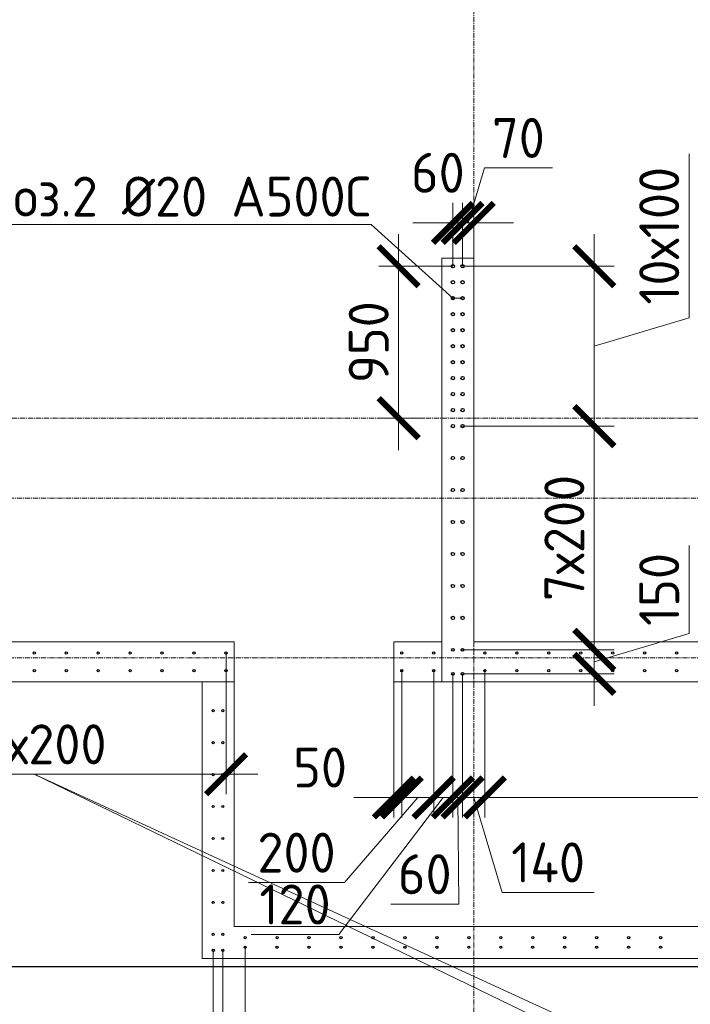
# Model space of a CAD drawing. Header units: millimetres. Extents: x -56135 to 1694203, y -446411 to -23139.
# Tile 254 of 256: x 962017 to 966214, y -85537 to -79378. Entities that reach past the tile are written whole.
import ezdxf
from ezdxf import colors
from ezdxf.entities.mleader import LeaderData, LeaderLine
from ezdxf.math import Vec2, Vec3

# ---------------------------------------------------------------- set-up
doc = ezdxf.new("R2010")
doc.units = ezdxf.units.MM
for name, pattern in [('01 Штриховая _4 мм_', [6, 3.5, -2.5]), ('______5', [1100, 800, -100, 100, -100]), ('HIDDEN2', [4.7625, 3.175, -1.5875]), ('осевая', [50.8, 31.75, -6.35, 6.35, -6.35])]:
    doc.linetypes.add(name, pattern=pattern)
for name, color, linetype, lineweight in [('0 Фундамент', 5, 'Continuous', 30), ('1 Стены', 3, 'Continuous', 30), ('Оси', 40, '______5', 18), ('подоснова', 151, 'Continuous', 5), ('РАЗМЕРЫ', 1, 'Continuous', 9), ('СТЕНЫ', 3, 'Continuous', 30)]:
    doc.layers.add(name, color=color, linetype=linetype, lineweight=lineweight)
doc.styles.add('GOST-2.304_Type-B', font='GOST_Common.ttf')
doc.dimstyles.new('СПДС', dxfattribs={"dimscale": 100, "dimtxt": 2.5, "dimasz": 2.5, "dimexe": 1.25, "dimexo": 0, "dimtad": 1, "dimdec": 0, "dimtxsty": 'GOST-2.304_Type-B', "dimblk": 'ARCHTICK', "dimcen": 2.5, "dimdle": 2, "dimadec": 0, "dimazin": 2, "dimtfac": 0.75, "dimtdec": 0, "dimtmove": 1, "dimatfit": 3, "dimfxl": 1, "dimtolj": 1, "dimarcsym": 1})

# ---------------------------------------------------------------- blocks, each defined once
blk = doc.blocks.new('оси 2.2-2.3')
at = {"layer": 'Оси', "color": 16, "linetype": 'осевая', "lineweight": 0, "transparency": 33554687}
for p, q in [((478554.9, -104267.9), (478554.9, -134893.5)), ((468653.8, -126895.4), (523707.4, -126895.4)), ((468076.3, -127395.4), (524372.9, -127395.4)), ((468076.3, -128395.4), (524372.9, -128395.4))]:
    blk.add_line(p, q, dxfattribs=at)
blk = doc.blocks.new('стены тп')
at = {"layer": '1 Стены', "color": 252, "linetype": 'HIDDEN2', "lineweight": 0, "true_color": 0x939598}
for p, q in [((866570.6, -206925.6), (866490.6, -206925.6)), ((866490.6, -206925.6), (866490.6, -209325.6)), ((866690.6, -206925.6), (866570.6, -206925.6)), ((866690.6, -209325.6), (866690.6, -206925.6)), ((865190.6, -209325.6), (862590.6, -209325.6)), ((865190.6, -209325.6), (865190.6, -209575.6)), ((866190.6, -209575.6), (866190.6, -209325.6)), ((866490.6, -209325.6), (866190.6, -209325.6)), ((874590.6, -209325.6), (866690.6, -209325.6)), ((862265.6, -209575.6), (864990.6, -209575.6)), ((864990.6, -209575.6), (864990.6, -211305.6)), ((865190.6, -209575.6), (864990.6, -209575.6)), ((864990.6, -209575.6), (865190.6, -209575.6)), ((865190.6, -211105.6), (865190.6, -209575.6)), ((866190.6, -209575.6), (871990.6, -209575.6)), ((871490.6, -211105.6), (865190.6, -211105.6)), ((864990.6, -211305.6), (865190.6, -211305.6)), ((865190.6, -211305.6), (871690.6, -211305.6))]:
    blk.add_line(p, q, dxfattribs=at)
blk = doc.blocks.new('_ArchTick')
at = {"color": 0, "linetype": 'ByBlock', "const_width": 0.15}
blk.add_lwpolyline([(-0.5, -0.5), (0.5, 0.5)], dxfattribs=at)
blk = doc.blocks.new('*D1891')
at = {"layer": 'DEFPOINTS', "color": 0, "transparency": 16777216}
for p in [(964788.5, -80920), (964788.5, -81920), (965613, -81920)]:
    blk.add_point(p, dxfattribs=at)
at = {"layer": 'РАЗМЕРЫ', "color": 0, "lineweight": -2, "transparency": 16777216}
for p, q in [((966206.8, -81241.9), (966206.8, -80216.9)), ((965613, -80720), (965613, -82120)), ((964788.5, -80920), (965738, -80920)), ((965613, -81420), (966206.8, -81241.9)), ((964788.5, -81920), (965738, -81920))]:
    blk.add_line(p, q, dxfattribs=at)
at = {"layer": 'РАЗМЕРЫ', "color": 0, "lineweight": -2, "transparency": 16777216, "xscale": 250, "yscale": 250, "zscale": 250}
for p, rotation in [((965613, -80920), 90), ((965613, -81920), 270)]:
    blk.add_blockref('_ArchTick', p, dxfattribs=dict(at, rotation=rotation))
at = {"layer": 'РАЗМЕРЫ', "color": 0, "transparency": 16777216, "insert": (966019.3, -80729.4), "char_height": 250, "attachment_point": 5, "rotation": 90, "style": 'GOST-2.304_Type-B'}
blk.add_mtext('\\A1;10х100', dxfattribs=at)
blk = doc.blocks.new('*D1892')
at = {"layer": 'DEFPOINTS', "color": 0, "transparency": 16777216}
for p in [(964788.5, -81920), (964788.4, -83320, -360), (965613, -83320)]:
    blk.add_point(p, dxfattribs=at)
at = {"layer": 'РАЗМЕРЫ', "color": 0, "lineweight": -2, "transparency": 16777216}
for p, q in [((965613, -81720), (965613, -83520)), ((964788.5, -81920), (965738, -81920)), ((964788.4, -83320), (965738, -83320))]:
    blk.add_line(p, q, dxfattribs=at)
at = {"layer": 'РАЗМЕРЫ', "color": 0, "lineweight": -2, "transparency": 16777216, "xscale": 250, "yscale": 250, "zscale": 250}
for p, rotation in [((965613, -81920), 90), ((965613, -83320), 270)]:
    blk.add_blockref('_ArchTick', p, dxfattribs=dict(at, rotation=rotation))
at = {"layer": 'РАЗМЕРЫ', "color": 0, "transparency": 16777216, "insert": (965425.5, -82620), "char_height": 250, "attachment_point": 5, "rotation": 90, "style": 'GOST-2.304_Type-B'}
blk.add_mtext('\\A1;7х200', dxfattribs=at)
blk = doc.blocks.new('*D1642')
at = {"layer": 'DEFPOINTS', "color": 0, "transparency": 16777216}
for p in [(964788.5, -80649), (964788.5, -80920), (964858.2, -80910.1)]:
    blk.add_point(p, dxfattribs=at)
at = {"layer": 'РАЗМЕРЫ', "color": 0, "lineweight": -2, "transparency": 16777216}
for p, q in [((964823.3, -80649), (964926.5, -80305.2)), ((964926.5, -80305.2), (965350.3, -80305.2)), ((964788.5, -80920), (964788.5, -80524)), ((964858.2, -80910.1), (964858.2, -80524)), ((964788.5, -80649), (964538.5, -80649)), ((964858.2, -80649), (964788.5, -80649)), ((964858.2, -80649), (964788.5, -80649)), ((964858.2, -80649), (965108.2, -80649))]:
    blk.add_line(p, q, dxfattribs=at)
at = {"layer": 'РАЗМЕРЫ', "color": 0, "lineweight": -2, "transparency": 16777216, "xscale": 250, "yscale": 250, "zscale": 250}
blk.add_blockref('_ArchTick', (964788.5, -80649), dxfattribs=at)
at = {"layer": 'РАЗМЕРЫ', "color": 0, "lineweight": -2, "transparency": 16777216, "xscale": 250, "yscale": 250, "zscale": 250, "rotation": 180}
blk.add_blockref('_ArchTick', (964858.2, -80649), dxfattribs=at)
at = {"layer": 'РАЗМЕРЫ', "color": 0, "transparency": 16777216, "insert": (965138.4, -80117.7), "char_height": 250, "attachment_point": 5, "style": 'GOST-2.304_Type-B'}
blk.add_mtext('\\A1;70', dxfattribs=at)
blk = doc.blocks.new('*D1893')
at = {"layer": 'DEFPOINTS', "color": 0, "transparency": 16777216}
for p in [(964728.2, -80649), (964788.5, -80831.5), (964728.2, -80920)]:
    blk.add_point(p, dxfattribs=at)
at = {"layer": 'РАЗМЕРЫ', "color": 0, "lineweight": -2, "transparency": 16777216}
for p, q in [((964728.2, -80920), (964728.2, -80524)), ((964788.5, -80831.5), (964788.5, -80524)), ((964728.2, -80649), (964478.2, -80649)), ((964788.5, -80649), (964728.2, -80649)), ((964788.5, -80649), (965038.5, -80649))]:
    blk.add_line(p, q, dxfattribs=at)
at = {"layer": 'РАЗМЕРЫ', "color": 0, "lineweight": -2, "transparency": 16777216, "xscale": 250, "yscale": 250, "zscale": 250}
blk.add_blockref('_ArchTick', (964728.2, -80649), dxfattribs=at)
at = {"layer": 'РАЗМЕРЫ', "color": 0, "lineweight": -2, "transparency": 16777216, "xscale": 250, "yscale": 250, "zscale": 250, "rotation": 180}
blk.add_blockref('_ArchTick', (964788.5, -80649), dxfattribs=at)
at = {"layer": 'РАЗМЕРЫ', "color": 0, "transparency": 16777216, "insert": (964634.1, -80335.4), "char_height": 250, "attachment_point": 5, "style": 'GOST-2.304_Type-B'}
blk.add_mtext('\\A1;60', dxfattribs=at)
blk = doc.blocks.new('*D1894')
at = {"layer": 'DEFPOINTS', "color": 0, "transparency": 16777216}
for p in [(964788.4, -83320, -360), (964796.4, -83470, -360), (965613, -83470)]:
    blk.add_point(p, dxfattribs=at)
at = {"layer": 'РАЗМЕРЫ', "color": 0, "lineweight": -2, "transparency": 16777216}
for p, q in [((966206.8, -83216.9), (966206.8, -82666.9)), ((965613, -83120), (965613, -83670)), ((965613, -83395), (966206.8, -83216.9)), ((964788.4, -83320), (965738, -83320)), ((964796.4, -83470), (965738, -83470))]:
    blk.add_line(p, q, dxfattribs=at)
at = {"layer": 'РАЗМЕРЫ', "color": 0, "lineweight": -2, "transparency": 16777216, "xscale": 250, "yscale": 250, "zscale": 250}
for p, rotation in [((965613, -83320), 90), ((965613, -83470), 270)]:
    blk.add_blockref('_ArchTick', p, dxfattribs=dict(at, rotation=rotation))
at = {"layer": 'РАЗМЕРЫ', "color": 0, "transparency": 16777216, "insert": (966019.3, -82941.9), "char_height": 250, "attachment_point": 5, "rotation": 90, "style": 'GOST-2.304_Type-B'}
blk.add_mtext('\\A1;150', dxfattribs=at)
blk = doc.blocks.new('*D1643')
at = {"layer": 'DEFPOINTS', "color": 0, "transparency": 16777216}
for p in [(964388.5, -80920), (964728.2, -80920), (964546.5, -81870)]:
    blk.add_point(p, dxfattribs=at)
at = {"layer": 'РАЗМЕРЫ', "color": 0, "lineweight": -2, "transparency": 16777216}
for p, q in [((964388.5, -82070), (964388.5, -80720)), ((964728.2, -80920), (964263.5, -80920)), ((964546.5, -81870), (964263.5, -81870))]:
    blk.add_line(p, q, dxfattribs=at)
at = {"layer": 'РАЗМЕРЫ', "color": 0, "lineweight": -2, "transparency": 16777216, "xscale": 250, "yscale": 250, "zscale": 250}
for p, rotation in [((964388.5, -80920), 90), ((964388.5, -81870), 270)]:
    blk.add_blockref('_ArchTick', p, dxfattribs=dict(at, rotation=rotation))
at = {"layer": 'РАЗМЕРЫ', "color": 0, "transparency": 16777216, "insert": (964201, -81395), "char_height": 250, "attachment_point": 5, "rotation": 90, "style": 'GOST-2.304_Type-B'}
blk.add_mtext('\\A1;950', dxfattribs=at)
blk = doc.blocks.new('_None')
blk = doc.blocks.new('*D1916')
at = {"layer": 'DEFPOINTS', "color": 0, "transparency": 16777216}
for p in [(964928.1, -83450, -720), (972728.1, -83450, -720), (964928.1, -84243.3)]:
    blk.add_point(p, dxfattribs=at)
at = {"layer": 'РАЗМЕРЫ', "color": 0, "lineweight": -2, "transparency": 16777216}
for p, q in [((964928.1, -83450), (964928.1, -84368.3)), ((972728.1, -83450), (972728.1, -84368.3)), ((972928.1, -84243.3), (964728.1, -84243.3))]:
    blk.add_line(p, q, dxfattribs=at)
at = {"layer": 'РАЗМЕРЫ', "color": 0, "lineweight": -2, "transparency": 16777216, "xscale": 250, "yscale": 250, "zscale": 250, "rotation": 180}
blk.add_blockref('_ArchTick', (964928.1, -84243.3), dxfattribs=at)
at = {"layer": 'РАЗМЕРЫ', "color": 0, "lineweight": -2, "transparency": 16777216, "xscale": 250, "yscale": 250, "zscale": 250}
blk.add_blockref('_ArchTick', (972728.1, -84243.3), dxfattribs=at)
at = {"layer": 'РАЗМЕРЫ', "color": 0, "transparency": 16777216, "insert": (968828.1, -84055.8), "char_height": 250, "attachment_point": 5, "style": 'GOST-2.304_Type-B'}
blk.add_mtext('\\A1;39х200', dxfattribs=at)
blk = doc.blocks.new('*D1917')
at = {"layer": 'DEFPOINTS', "color": 0, "transparency": 16777216}
for p in [(964928.1, -83450, -720), (964788.4, -83470, -360), (964788.4, -84243.3)]:
    blk.add_point(p, dxfattribs=at)
at = {"layer": 'РАЗМЕРЫ', "color": 0, "lineweight": -2, "transparency": 16777216}
for p, q in [((964928.1, -83450), (964928.1, -84368.3)), ((964788.4, -83470), (964788.4, -84368.3)), ((965128.1, -84243.3), (964588.4, -84243.3)), ((964858.2, -84243.3), (965036.4, -84837)), ((965036.4, -84837), (965611.4, -84837))]:
    blk.add_line(p, q, dxfattribs=at)
at = {"layer": 'РАЗМЕРЫ', "color": 0, "lineweight": -2, "transparency": 16777216, "xscale": 250, "yscale": 250, "zscale": 250, "rotation": 180}
blk.add_blockref('_ArchTick', (964788.4, -84243.3), dxfattribs=at)
at = {"layer": 'РАЗМЕРЫ', "color": 0, "lineweight": -2, "transparency": 16777216, "xscale": 250, "yscale": 250, "zscale": 250}
blk.add_blockref('_ArchTick', (964928.1, -84243.3), dxfattribs=at)
at = {"layer": 'РАЗМЕРЫ', "color": 0, "transparency": 16777216, "insert": (965323.9, -84649.5), "char_height": 250, "attachment_point": 5, "style": 'GOST-2.304_Type-B'}
blk.add_mtext('\\A1;140', dxfattribs=at)
blk = doc.blocks.new('*D1918')
at = {"layer": 'DEFPOINTS', "color": 0, "transparency": 16777216}
for p in [(964728.1, -83470, -360), (964788.4, -83470, -360), (964728.1, -84243.3)]:
    blk.add_point(p, dxfattribs=at)
at = {"layer": 'РАЗМЕРЫ', "color": 0, "lineweight": -2, "transparency": 16777216}
for p, q in [((964728.1, -83470), (964728.1, -84368.3)), ((964788.4, -83470), (964788.4, -84368.3)), ((964728.1, -84243.3), (964478.1, -84243.3)), ((964788.4, -84243.3), (964728.1, -84243.3)), ((964788.4, -84243.3), (964728.1, -84243.3)), ((964758.2, -84243.3), (964764.5, -84911.1)), ((964788.4, -84243.3), (965038.4, -84243.3)), ((964764.5, -84911.1), (964339.5, -84911.1))]:
    blk.add_line(p, q, dxfattribs=at)
at = {"layer": 'РАЗМЕРЫ', "color": 0, "lineweight": -2, "transparency": 16777216, "xscale": 250, "yscale": 250, "zscale": 250}
blk.add_blockref('_ArchTick', (964728.1, -84243.3), dxfattribs=at)
at = {"layer": 'РАЗМЕРЫ', "color": 0, "lineweight": -2, "transparency": 16777216, "xscale": 250, "yscale": 250, "zscale": 250, "rotation": 180}
blk.add_blockref('_ArchTick', (964788.4, -84243.3), dxfattribs=at)
at = {"layer": 'РАЗМЕРЫ', "color": 0, "transparency": 16777216, "insert": (964552, -84723.6), "char_height": 250, "attachment_point": 5, "style": 'GOST-2.304_Type-B'}
blk.add_mtext('\\A1;60', dxfattribs=at)
blk = doc.blocks.new('*D1919')
at = {"layer": 'DEFPOINTS', "color": 0, "transparency": 16777216}
for p in [(964608.2, -83450), (964728.1, -83470, -360), (964608.2, -84243.3)]:
    blk.add_point(p, dxfattribs=at)
at = {"layer": 'РАЗМЕРЫ', "color": 0, "lineweight": -2, "transparency": 16777216}
for p, q in [((964608.2, -83450), (964608.2, -84368.3)), ((964728.1, -83470), (964728.1, -84368.3)), ((964668.1, -84243.3), (964015, -85100)), ((964608.2, -84243.3), (964358.2, -84243.3)), ((964728.1, -84243.3), (964608.2, -84243.3)), ((964728.1, -84243.3), (964608.2, -84243.3)), ((964728.1, -84243.3), (964978.1, -84243.3)), ((964015, -85100), (963465, -85100))]:
    blk.add_line(p, q, dxfattribs=at)
at = {"layer": 'РАЗМЕРЫ', "color": 0, "lineweight": -2, "transparency": 16777216, "xscale": 250, "yscale": 250, "zscale": 250}
blk.add_blockref('_ArchTick', (964608.2, -84243.3), dxfattribs=at)
at = {"layer": 'РАЗМЕРЫ', "color": 0, "lineweight": -2, "transparency": 16777216, "xscale": 250, "yscale": 250, "zscale": 250, "rotation": 180}
blk.add_blockref('_ArchTick', (964728.1, -84243.3), dxfattribs=at)
at = {"layer": 'РАЗМЕРЫ', "color": 0, "transparency": 16777216, "insert": (963740, -84912.5), "char_height": 250, "attachment_point": 5, "style": 'GOST-2.304_Type-B'}
blk.add_mtext('\\A1;120', dxfattribs=at)
blk = doc.blocks.new('*D1920')
at = {"layer": 'DEFPOINTS', "color": 0, "transparency": 16777216}
for p in [(964408.2, -83450), (964608.2, -83450), (964408.2, -84243.3)]:
    blk.add_point(p, dxfattribs=at)
at = {"layer": 'РАЗМЕРЫ', "color": 0, "lineweight": -2, "transparency": 16777216}
for p, q in [((964408.2, -83450), (964408.2, -84368.3)), ((964608.2, -83450), (964608.2, -84368.3)), ((964508.2, -84243.3), (964049.5, -84776)), ((964808.2, -84243.3), (964208.2, -84243.3)), ((964049.5, -84776), (963449.5, -84776))]:
    blk.add_line(p, q, dxfattribs=at)
at = {"layer": 'РАЗМЕРЫ', "color": 0, "lineweight": -2, "transparency": 16777216, "xscale": 250, "yscale": 250, "zscale": 250, "rotation": 180}
blk.add_blockref('_ArchTick', (964408.2, -84243.3), dxfattribs=at)
at = {"layer": 'РАЗМЕРЫ', "color": 0, "lineweight": -2, "transparency": 16777216, "xscale": 250, "yscale": 250, "zscale": 250}
blk.add_blockref('_ArchTick', (964608.2, -84243.3), dxfattribs=at)
at = {"layer": 'РАЗМЕРЫ', "color": 0, "transparency": 16777216, "insert": (963749.5, -84588.5), "char_height": 250, "attachment_point": 5, "style": 'GOST-2.304_Type-B'}
blk.add_mtext('\\A1;200', dxfattribs=at)
blk = doc.blocks.new('*D1921')
at = {"layer": 'DEFPOINTS', "color": 0, "transparency": 16777216}
for p in [(964408.2, -83450), (964358.2, -83470.3), (964358.2, -84243.3)]:
    blk.add_point(p, dxfattribs=at)
at = {"layer": 'РАЗМЕРЫ', "color": 0, "lineweight": -2, "transparency": 16777216}
for p, q in [((964408.2, -83450), (964408.2, -84368.3)), ((964358.2, -83470.3), (964358.2, -84368.3)), ((964358.2, -84243.3), (964108.2, -84243.3)), ((964408.2, -84243.3), (964358.2, -84243.3)), ((964408.2, -84243.3), (964658.2, -84243.3))]:
    blk.add_line(p, q, dxfattribs=at)
at = {"layer": 'РАЗМЕРЫ', "color": 0, "lineweight": -2, "transparency": 16777216, "xscale": 250, "yscale": 250, "zscale": 250}
blk.add_blockref('_ArchTick', (964358.2, -84243.3), dxfattribs=at)
at = {"layer": 'РАЗМЕРЫ', "color": 0, "lineweight": -2, "transparency": 16777216, "xscale": 250, "yscale": 250, "zscale": 250, "rotation": 180}
blk.add_blockref('_ArchTick', (964408.2, -84243.3), dxfattribs=at)
at = {"layer": 'РАЗМЕРЫ', "color": 0, "transparency": 16777216, "insert": (963896.7, -84055.8), "char_height": 250, "attachment_point": 5, "style": 'GOST-2.304_Type-B'}
blk.add_mtext('\\A1;50', dxfattribs=at)
blk = doc.blocks.new('*D1922')
at = {"layer": 'DEFPOINTS', "color": 0, "transparency": 16777216}
for p in [(963427.8, -85180, -16.6), (969434.8, -85180, -16.6), (969434.8, -85938.2)]:
    blk.add_point(p, dxfattribs=at)
at = {"layer": 'РАЗМЕРЫ', "color": 0, "lineweight": -2, "transparency": 16777216}
for p, q in [((963427.8, -85180), (963427.8, -86063.2)), ((969434.8, -85180), (969434.8, -86063.2)), ((963227.8, -85938.2), (969634.8, -85938.2))]:
    blk.add_line(p, q, dxfattribs=at)
at = {"layer": 'РАЗМЕРЫ', "color": 0, "lineweight": -2, "transparency": 16777216, "xscale": 250, "yscale": 250, "zscale": 250, "rotation": 180}
blk.add_blockref('_ArchTick', (963427.8, -85938.2), dxfattribs=at)
at = {"layer": 'РАЗМЕРЫ', "color": 0, "lineweight": -2, "transparency": 16777216, "xscale": 250, "yscale": 250, "zscale": 250}
blk.add_blockref('_ArchTick', (969434.8, -85938.2), dxfattribs=at)
at = {"layer": 'РАЗМЕРЫ', "color": 0, "transparency": 16777216, "insert": (966431.3, -85750.7), "char_height": 250, "attachment_point": 5, "style": 'GOST-2.304_Type-B'}
blk.add_mtext('\\A1;30х200', dxfattribs=at)
blk = doc.blocks.new('*D1924')
at = {"layer": 'DEFPOINTS', "color": 0, "transparency": 16777216}
for p in [(963428.8, -85180, -16.6), (963288.5, -85200, -16.6), (963288.5, -85938.2)]:
    blk.add_point(p, dxfattribs=at)
at = {"layer": 'РАЗМЕРЫ', "color": 0, "lineweight": -2, "transparency": 16777216}
for p, q in [((963428.8, -85180), (963428.8, -86063.2)), ((963288.5, -85200), (963288.5, -86063.2)), ((963628.8, -85938.2), (963088.5, -85938.2)), ((963358.7, -85938.2), (963536.8, -86531.9)), ((963536.8, -86531.9), (964111.8, -86531.9))]:
    blk.add_line(p, q, dxfattribs=at)
at = {"layer": 'РАЗМЕРЫ', "color": 0, "lineweight": -2, "transparency": 16777216, "xscale": 250, "yscale": 250, "zscale": 250, "rotation": 180}
blk.add_blockref('_ArchTick', (963288.5, -85938.2), dxfattribs=at)
at = {"layer": 'РАЗМЕРЫ', "color": 0, "lineweight": -2, "transparency": 16777216, "xscale": 250, "yscale": 250, "zscale": 250}
blk.add_blockref('_ArchTick', (963428.8, -85938.2), dxfattribs=at)
at = {"layer": 'РАЗМЕРЫ', "color": 0, "transparency": 16777216, "insert": (963824.3, -86344.4), "char_height": 250, "attachment_point": 5, "style": 'GOST-2.304_Type-B'}
blk.add_mtext('\\A1;140', dxfattribs=at)
blk = doc.blocks.new('*D1925')
at = {"layer": 'DEFPOINTS', "color": 0, "transparency": 16777216}
for p in [(963228.2, -85200, -16.6), (963288.5, -85200, -16.6), (963228.2, -85938.2)]:
    blk.add_point(p, dxfattribs=at)
at = {"layer": 'РАЗМЕРЫ', "color": 0, "lineweight": -2, "transparency": 16777216}
for p, q in [((963228.2, -85200), (963228.2, -86063.2)), ((963288.5, -85200), (963288.5, -86063.2)), ((963228.2, -85938.2), (962978.2, -85938.2)), ((963258.3, -85938.2), (963131.4, -86344.4)), ((963288.5, -85938.2), (963228.2, -85938.2)), ((963288.5, -85938.2), (963228.2, -85938.2)), ((963288.5, -85938.2), (963538.5, -85938.2)), ((963131.4, -86344.4), (962706.4, -86344.4))]:
    blk.add_line(p, q, dxfattribs=at)
at = {"layer": 'РАЗМЕРЫ', "color": 0, "lineweight": -2, "transparency": 16777216, "xscale": 250, "yscale": 250, "zscale": 250}
blk.add_blockref('_ArchTick', (963228.2, -85938.2), dxfattribs=at)
at = {"layer": 'РАЗМЕРЫ', "color": 0, "lineweight": -2, "transparency": 16777216, "xscale": 250, "yscale": 250, "zscale": 250, "rotation": 180}
blk.add_blockref('_ArchTick', (963288.5, -85938.2), dxfattribs=at)
at = {"layer": 'РАЗМЕРЫ', "color": 0, "transparency": 16777216, "insert": (962918.9, -86156.9), "char_height": 250, "attachment_point": 5, "style": 'GOST-2.304_Type-B'}
blk.add_mtext('\\A1;60', dxfattribs=at)
blk = doc.blocks.new('*D1928')
at = {"layer": 'DEFPOINTS', "color": 0, "transparency": 16777216}
for p in [(960908.2, -83339.6), (963308.2, -83339.6), (963308.2, -84098.3)]:
    blk.add_point(p, dxfattribs=at)
at = {"layer": 'РАЗМЕРЫ', "color": 0, "lineweight": -2, "transparency": 16777216}
for p, q in [((960908.2, -83339.6), (960908.2, -84223.3)), ((963308.2, -83339.6), (963308.2, -84223.3)), ((960708.2, -84098.3), (963508.2, -84098.3))]:
    blk.add_line(p, q, dxfattribs=at)
at = {"layer": 'РАЗМЕРЫ', "color": 0, "lineweight": -2, "transparency": 16777216, "xscale": 250, "yscale": 250, "zscale": 250, "rotation": 180}
blk.add_blockref('_ArchTick', (960908.2, -84098.3), dxfattribs=at)
at = {"layer": 'РАЗМЕРЫ', "color": 0, "lineweight": -2, "transparency": 16777216, "xscale": 250, "yscale": 250, "zscale": 250}
blk.add_blockref('_ArchTick', (963308.2, -84098.3), dxfattribs=at)
at = {"layer": 'РАЗМЕРЫ', "color": 0, "transparency": 16777216, "insert": (962108.2, -83910.8), "char_height": 250, "attachment_point": 5, "style": 'GOST-2.304_Type-B'}
blk.add_mtext('\\A1;12х200', dxfattribs=at)
blk = doc.blocks.new('стены  тп')
at = {"layer": 'СТЕНЫ', "color": 251, "linetype": '01 Штриховая _4 мм_', "lineweight": 0, "true_color": 0x636466}
for p, q in [((546692.3, -336025.7, 3100), (546612.3, -336025.7, 3100)), ((546612.3, -336025.7, 3100), (546612.3, -338425.7, 3100)), ((546812.3, -336025.7, 3100), (546692.3, -336025.7, 3100)), ((546812.3, -338425.7, 3100), (546812.3, -336025.7, 3100)), ((545312.3, -338425.7, 3100), (542712.3, -338425.7, 3100)), ((545312.3, -338425.7, 3100), (545312.3, -338675.7, 3100)), ((546312.3, -338675.7, 3100), (546312.3, -338425.7, 3100)), ((546612.3, -338425.7, 3100), (546312.3, -338425.7, 3100)), ((554712.3, -338425.7, 3100), (546812.3, -338425.7, 3100)), ((542387.3, -338675.7, 3100), (545112.3, -338675.7, 3100)), ((545112.3, -338675.7, 3100), (545112.3, -340405.7, 3100)), ((545312.3, -338675.7, 3100), (545112.3, -338675.7, 3100)), ((545112.3, -338675.7, 3100), (545312.3, -338675.7, 3100)), ((545312.3, -340205.7, 3100), (545312.3, -338675.7, 3100)), ((546312.3, -338675.7, 3100), (552112.3, -338675.7, 3100)), ((551612.4, -340205.7, 3100), (545312.3, -340205.7, 3100)), ((545112.3, -340405.7, 3100), (545312.3, -340405.7, 3100)), ((545312.3, -340405.7, 3100), (551812.4, -340405.7, 3100))]:
    blk.add_line(p, q, dxfattribs=at)
blk = doc.blocks.new('прпрп')
at = {"layer": '0 Фундамент'}
blk.add_lwpolyline([(960458, -61120), (960458, -85300), (967808, -85300), (967808, -85300), (980308, -85300), (980308, -85300), (982658, -85300), (982658, -85300), (1008108, -85300), (1008108, -81220), (1009588, -81220), (1009588, -72620), (1008108, -72620), (1008108, -61120), (960458, -61120)], dxfattribs=at)
at = {"layer": '1 Стены', "color": 252, "lineweight": 0, "true_color": 0x939598}
for p, q in [((964658.2, -83520), (964658.2, -82270)), ((964658.2, -83520), (964658.2, -82270)), ((964858.2, -83520), (964658.2, -83520))]:
    blk.add_line(p, q, dxfattribs=at)
at = {"layer": 'РАЗМЕРЫ', "color": 6, "linetype": 'Continuous', "lineweight": 30}
for centre, radius in [((964728.2, -80920), 10), ((964788.5, -80920), 10), ((964728.2, -81020), 10), ((964788.5, -81020), 10), ((964728.2, -81120), 10), ((964788.5, -81120), 10), ((964728.2, -81220), 10), ((964788.5, -81220), 10), ((964728.2, -81320), 10), ((964788.5, -81320), 10), ((964728.2, -81420), 10), ((964788.5, -81420), 10), ((964728.2, -81520), 10), ((964788.5, -81520), 10), ((964728.2, -81620), 10), ((964788.5, -81620), 10), ((964728.2, -81720), 10), ((964788.5, -81720), 10), ((964728.2, -81820), 10), ((964788.5, -81820), 10), ((964728.2, -81920), 10), ((964788.5, -81920), 10), ((964728.2, -82120), 10), ((964788.5, -82120), 10), ((964728.2, -82320), 10), ((964788.5, -82320), 10), ((964728.2, -82520), 10), ((964788.5, -82520), 10), ((964728.2, -82720), 10), ((964788.5, -82720), 10), ((964728.2, -82920), 10), ((964788.5, -82920), 10), ((964728.2, -83120), 10), ((964788.5, -83120), 10), ((964728.1, -83320, -360), 8), ((964788.4, -83320, -360), 8), ((964728.1, -83470, -360), 8), ((964788.4, -83470, -360), 8)]:
    blk.add_circle(centre, radius, dxfattribs=at)
at = {"layer": 'РАЗМЕРЫ', "color": 8, "linetype": 'Continuous', "lineweight": 30}
for centre in [(962108.2, -83339.6), (962308.2, -83339.6), (962508.2, -83339.6), (962708.2, -83339.6), (962908.2, -83339.6), (963108.2, -83339.6), (963308.2, -83339.6), (964408.2, -83339.6), (964608.2, -83339.6), (964928.1, -83339.6, -720), (965128.1, -83339.6, -720), (965328.1, -83339.6, -720), (965528.1, -83339.6, -720), (965728.1, -83339.6, -720), (965928.1, -83339.6, -720), (966128.1, -83339.6, -720), (962108.2, -83450), (962308.2, -83450), (962508.2, -83450), (962708.2, -83450), (962908.2, -83450), (963108.2, -83450), (963308.2, -83450), (964408.2, -83450), (964608.2, -83450), (964928.1, -83450, -720), (965128.1, -83450, -720), (965328.1, -83450, -720), (965528.1, -83450, -720), (965728.1, -83450, -720), (965928.1, -83450, -720), (966128.1, -83450, -720), (963227.8, -83700, -16.6), (963288.2, -83700, -16.6), (963227.8, -83900, -16.6), (963288.2, -83900, -16.6), (963227.8, -84100, -16.6), (963288.2, -84100, -16.6), (963227.8, -84300, -16.6), (963288.2, -84300, -16.6), (963227.8, -84500, -16.6), (963288.2, -84500, -16.6), (963227.8, -84700, -16.6), (963288.2, -84700, -16.6), (963227.8, -84900, -16.6), (963288.2, -84900, -16.6), (963227.8, -85100, -16.6), (963288.2, -85100, -16.6), (963428.2, -85120, -16.6), (963628.2, -85120, -16.6), (963828.2, -85120, -16.6), (964028.2, -85120, -16.6), (964228.2, -85120, -16.6), (964428.2, -85120, -16.6), (964628.2, -85120, -16.6), (964828.2, -85120, -16.6), (965028.2, -85120, -16.6), (965228.2, -85120, -16.6), (965428.2, -85120, -16.6), (965628.2, -85120, -16.6), (965828.2, -85120, -16.6), (966028.2, -85120, -16.6), (963427.8, -85180, -16.6), (963627.8, -85180, -16.6), (963827.8, -85180, -16.6), (964027.8, -85180, -16.6), (964227.8, -85180, -16.6), (964427.8, -85180, -16.6), (964627.8, -85180, -16.6), (964827.8, -85180, -16.6), (965027.8, -85180, -16.6), (965227.8, -85180, -16.6), (965427.8, -85180, -16.6), (965627.8, -85180, -16.6), (965827.8, -85180, -16.6), (966027.8, -85180, -16.6), (963228.2, -85200, -16.6), (963288.5, -85200, -16.6)]:
    blk.add_circle(centre, 7, dxfattribs=at)
at = {"layer": 'РАЗМЕРЫ', "color": 1}
for name, p in [('оси 2.2-2.3', (486303.3, 45025.4)), ('стены тп', (98167.6, 126055.6))]:
    blk.add_blockref(name, p, dxfattribs=at)
at = {"layer": 'РАЗМЕРЫ'}
blk.add_blockref('стены  тп', (418045.9, 255155.8, -3100), dxfattribs=at)
at = {"layer": 'РАЗМЕРЫ', "color": 1}
for base, p1, p2, picture, middle in [((964788.5, -80649), (964858.2, -80910.1), (964788.5, -80920), '*D1642', (964989, -80117.7)), ((964788.4, -84243.3), (964928.1, -83450, -720), (964788.4, -83470, -360), '*D1917', (965098.9, -84649.5)), ((963288.5, -85938.2), (963428.8, -85180, -16.6), (963288.5, -85200, -16.6), '*D1924', (963599.3, -86344.4))]:
    dim = blk.add_linear_dim(base=base, p1=p1, p2=p2, dimstyle='СПДС', dxfattribs=at)
    dim.commit()
    dim.dimension.update_dxf_attribs({"geometry": picture, "text_midpoint": middle})
for base, p1, p2, text, picture, middle in [((965613, -81920), (964788.5, -80920), (964788.5, -81920), '10х100', '*D1891', (966019.3, -81179.4)), ((965613, -83320), (964788.5, -81920), (964788.4, -83320, -360), '7х200', '*D1892', (965425.5, -82620))]:
    dim = blk.add_linear_dim(base=base, p1=p1, p2=p2, angle=90, text=text, dimstyle='СПДС', dxfattribs=at)
    dim.commit()
    dim.dimension.update_dxf_attribs({"geometry": picture, "text_midpoint": middle})
for base, p1, p2, picture, middle in [((964728.2, -80649), (964788.5, -80831.5), (964728.2, -80920), '*D1893', (964634.1, -80522.9)), ((964608.2, -84243.3), (964728.1, -83470, -360), (964608.2, -83450), '*D1919', (963952.5, -85100)), ((964408.2, -84243.3), (964608.2, -83450), (964408.2, -83450), '*D1920', (963987, -84776)), ((964358.2, -84243.3), (964408.2, -83450), (964358.2, -83470.3), '*D1921', (963896.7, -84243.3)), ((964728.1, -84243.3), (964788.4, -83470, -360), (964728.1, -83470, -360), '*D1918', (964702, -84911.1)), ((963228.2, -85938.2), (963288.5, -85200, -16.6), (963228.2, -85200, -16.6), '*D1925', (963068.9, -86344.4))]:
    dim = blk.add_linear_dim(base=base, p1=p1, p2=p2, dimstyle='СПДС', dxfattribs=at)
    dim.commit()
    dim.dimension.update_dxf_attribs({"geometry": picture, "text_midpoint": middle, "dimtype": 128})
for base, p1, p2, picture, middle in [((964388.5, -80920), (964546.5, -81870), (964728.2, -80920), '*D1643', (964201, -81395)), ((965613, -83470), (964788.4, -83320, -360), (964796.4, -83470, -360), '*D1894', (966019.3, -83154.4))]:
    dim = blk.add_linear_dim(base=base, p1=p1, p2=p2, angle=90, dimstyle='СПДС', dxfattribs=at)
    dim.commit()
    dim.dimension.update_dxf_attribs({"geometry": picture, "text_midpoint": middle})
for base, p1, p2, text, picture, middle in [((963308.2, -84098.3), (960908.2, -83339.6), (963308.2, -83339.6), '12х200', '*D1928', (962108.2, -83910.8)), ((964928.1, -84243.3), (972728.1, -83450, -720), (964928.1, -83450, -720), '39х200', '*D1916', (968828.1, -84055.8)), ((969434.8, -85938.2), (963427.8, -85180, -16.6), (969434.8, -85180, -16.6), '30х200', '*D1922', (966431.3, -85750.7))]:
    dim = blk.add_linear_dim(base=base, p1=p1, p2=p2, text=text, dimstyle='СПДС', dxfattribs=at)
    dim.commit()
    dim.dimension.update_dxf_attribs({"geometry": picture, "text_midpoint": middle})
at = {"layer": 'подоснова', "color": 4, "ltscale": 0.3}
ml = blk.add_multileader_mtext('Standard', dxfattribs=at)
ml.set_content('{\\C2;поз.2 %%C20 А500С }', color=4, style='GOST-2.304_Type-B')
ml.set_leader_properties(color=256, linetype='ByLayer', lineweight=15)
ml.set_arrow_properties(name='NONE')
ml.build(insert=Vec2(0, 0))
ml.multileader.update_dxf_attribs({"text_left_attachment_type": 6, "text_right_attachment_type": 6, "dogleg_length": 0.1, "arrow_head_size": 18})
ctx = ml.context
ctx.base_point, ctx.char_height, ctx.arrow_head_size, ctx.landing_gap_size, ctx.plane_origin = Vec3(961793.4, -80659.3), 250, 18, 20, Vec3(969287.9, -79698.5)
ctx.left_attachment, ctx.right_attachment, ctx.text_align_type = 6, 6, 1
notes = []
notes.append((ctx, [(0, (1, 1, 0), (964217.2, -80659.3), (-1, 0), 0.1, [(1, [(964788.5, -81120), (964728.2, -81120)], 0, [])])]))
ctx.mtext.insert, ctx.mtext.width, ctx.mtext.alignment, ctx.mtext.flow_direction = Vec3(963005.3, -80359.3), 4075.871, 2, 5
ml = blk.add_multileader_mtext('Standard', dxfattribs=at)
ml.set_content('{\\C2;поз.5 %%C12 А500С }', color=4, style='GOST-2.304_Type-B')
ml.set_leader_properties(color=256, linetype='ByLayer', lineweight=15)
ml.set_arrow_properties(name='NONE')
ml.build(insert=Vec2(0, 0))
ml.multileader.update_dxf_attribs({"text_left_attachment_type": 6, "text_right_attachment_type": 6, "dogleg_length": 0.1, "arrow_head_size": 18})
ctx = ml.context
ctx.base_point, ctx.char_height, ctx.arrow_head_size, ctx.landing_gap_size, ctx.plane_origin = Vec3(966105.1, -87024.3), 250, 18, 20, Vec3(977240.7, -86661.8)
ctx.left_attachment, ctx.right_attachment, ctx.text_align_type = 6, 6, 1
notes.append((ctx, [(0, (1, 1, 0), (968478.9, -87024.3), (-1, 0), 0.1, [(1, [(965910.9, -85938.2), (962108.2, -84098.3)], 0, []), (4, [(968120.3, -84243.3), (970715.4, -84510.1), (975088.2, -84243.3)], 0, [])])]))
ctx.mtext.insert, ctx.mtext.width, ctx.mtext.alignment, ctx.mtext.flow_direction = Vec3(967292, -86724.3), 4075.871, 2, 5
for ctx, leaders in notes:
    for number, flags, end, landing, length, lines in leaders:
        leader = LeaderData()
        leader.index, (leader.has_last_leader_line, leader.has_dogleg_vector, leader.attachment_direction) = number, flags
        leader.last_leader_point, leader.dogleg_vector, leader.dogleg_length = Vec3(end), Vec3(landing), length
        for number, points, colour, breaks in lines:
            line = LeaderLine()
            line.index, line.vertices, line.color, line.breaks = number, Vec3.list(points), colors.encode_raw_color(colour), breaks
            leader.lines.append(line)
        ctx.leaders.append(leader)

msp = doc.modelspace()

# ---------------------------------------------------------------- block references
at = {"layer": 'РАЗМЕРЫ'}
msp.add_blockref('прпрп', (0, 0), dxfattribs=at)

doc.saveas('drawing.dxf')
